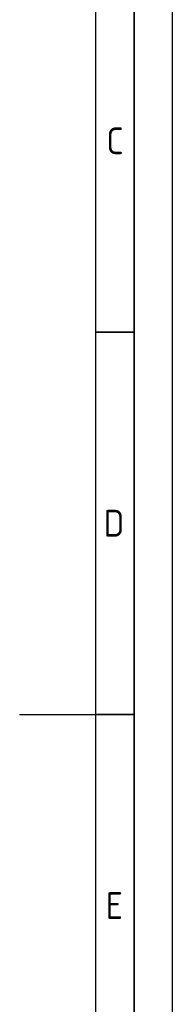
# Model space of a CAD drawing. Header units: millimetres. Extents: x -197461 to 862495, y -970068 to 63888.
# Tile 81 of 253: x -60951 to -58238, y -577644 to -560174. Entities that reach past the tile are written whole.
import ezdxf

# ---------------------------------------------------------------- set-up
doc = ezdxf.new("R2010")
doc.units = ezdxf.units.MM
doc.layers.add('Rasējuma lapa', color=7, linetype='CONTINUOUS')
doc.styles.add('ISO', font='iso')

# ---------------------------------------------------------------- blocks, each defined once
blk = doc.blocks.new('A2_L')
at = {"layer": 'Rasējuma lapa'}
blk.add_line((0, 0), (0, 420), dxfattribs=at)
at = {"layer": 'Rasējuma lapa', "lineweight": 35}
for p, q in [((-5, 5), (-5, 415)), ((-5, 260), (-10, 260)), ((-5, 210), (-10, 210))]:
    blk.add_line(p, q, dxfattribs=at)
at = {"layer": 'Rasējuma lapa', "lineweight": 30}
for p, q in [((-10, 10), (-10, 410)), ((-20, 210), (-10, 210))]:
    blk.add_line(p, q, dxfattribs=at)
at = {"layer": 'Rasējuma lapa', "style": 'ISO'}
for s, p in [('C', (-8.64, 283.25)), ('D', (-9, 233.25)), ('E', (-8.72, 183.25))]:
    blk.add_text(s, height=3.5, dxfattribs=at).set_placement(p)
blk = doc.blocks.new('*U1293')
at = {"layer": 'Rasējuma lapa'}
blk.add_blockref('A2_L', (0, 0), dxfattribs=at)

msp = doc.modelspace()

# ---------------------------------------------------------------- block references
at = {"layer": 'Rasējuma lapa', "xscale": 135.6730224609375, "yscale": 135.6730224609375, "zscale": 135.6730224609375}
msp.add_blockref('*U1293', (-58237.88142, -600991.12528), dxfattribs=at)

doc.saveas('drawing.dxf')
